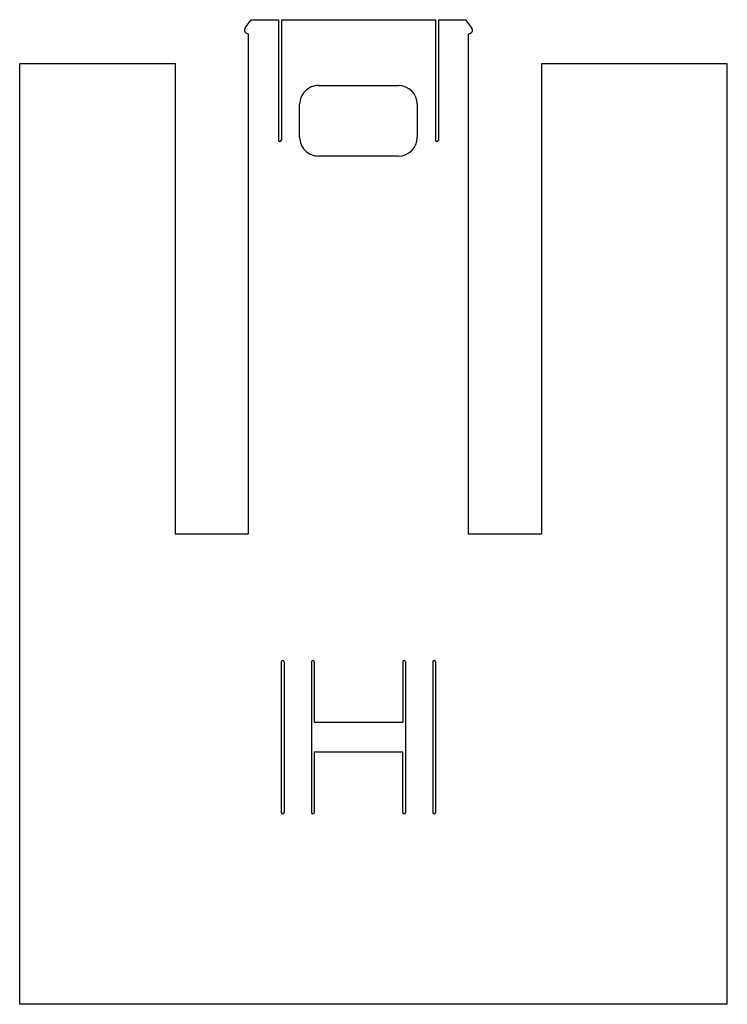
# Model space of a CAD drawing. Extents: x -76 to -1, y 0 to 104.
import ezdxf

# ---------------------------------------------------------------- set-up
doc = ezdxf.new("R2010")
doc.units = 0
doc.layers.add('Shape2DView007', color=7, linetype='CONTINUOUS')

msp = doc.modelspace()

# ---------------------------------------------------------------- linework, layer by layer
at = {"layer": 'Shape2DView007'}
for p, q in [((-52.0093, 103.514), (-51.3678, 104.375)), ((-51.3678, 104.375), (-48.4678, 104.375)), ((-48.4678, 104.375), (-48.4678, 91.5749)), ((-48.1678, 104.375), (-48.1678, 91.5749)), ((-48.1678, 104.375), (-31.7859, 104.375)), ((-31.7859, 104.375), (-31.7859, 91.5749)), ((-31.4859, 104.375), (-28.5859, 104.375)), ((-31.4859, 104.375), (-31.4859, 91.5749)), ((-28.5859, 104.375), (-27.9444, 103.514)), ((-51.6885, 102.875), (-51.6885, 49.6749)), ((-28.2651, 49.6749), (-28.2651, 102.875)), ((-75.9768, -0.325147), (-75.9768, 99.6749)), ((-59.414, 99.6749), (-75.9768, 99.6749)), ((-59.414, 49.6749), (-59.414, 99.6749)), ((-0.776836, 99.6749), (-20.5397, 99.6749)), ((-20.5397, 99.6749), (-20.5397, 49.6749)), ((-0.776836, -0.325147), (-0.776836, 99.6749)), ((-44.2268, 97.3749), (-35.7268, 97.3749)), ((-46.2268, 91.8749), (-46.2268, 95.3749)), ((-33.7268, 95.3749), (-33.7268, 91.8749)), ((-35.7268, 89.8749), (-44.2268, 89.8749)), ((-51.6885, 49.6749), (-59.414, 49.6749)), ((-20.5397, 49.6749), (-28.2651, 49.6749)), ((-48.1768, 36.0749), (-48.1768, 20.0749)), ((-47.8768, 36.0749), (-47.8768, 20.0749)), ((-44.9768, 36.0749), (-44.9768, 20.0749)), ((-44.6768, 36.0749), (-44.6768, 29.6749)), ((-35.2768, 36.0749), (-35.2768, 29.6749)), ((-34.9768, 36.0749), (-34.9768, 20.0749)), ((-32.0768, 36.0749), (-32.0768, 20.0749)), ((-31.7768, 36.0749), (-31.7768, 20.0749)), ((-44.6768, 29.6749), (-35.2768, 29.6749)), ((-44.6768, 26.4749), (-44.6768, 20.0749)), ((-35.2768, 26.4749), (-44.6768, 26.4749)), ((-35.2768, 20.0749), (-35.2768, 26.4749)), ((-0.776836, -0.325147), (-75.9768, -0.325147))]:
    msp.add_line(p, q, dxfattribs=at)
for centre, major_axis, start_param, end_param in [((-51.6885, 103.275), (0.357771, -0.178885), 2.9649, 5.17604), ((-28.2651, 103.275), (0.357771, -0.178885), 5.17604, 1.10399), ((-44.2268, 95.3749), (1.78885, -0.894427), 2.03444, 3.60524), ((-35.7268, 95.3749), (1.78885, -0.894427), 0.463647, 2.03444), ((-48.3178, 91.5749), (0.134164, -0.067082), 3.60524, 0.463647), ((-44.2268, 91.8749), (1.78885, -0.894427), 3.60524, 5.17604), ((-35.7268, 91.8749), (1.78885, -0.894427), 5.17604, 0.463647), ((-31.6359, 91.5749), (0.134164, -0.067082), 3.60524, 0.463647), ((-48.0268, 36.0749), (0.134164, -0.067082), 0.463647, 3.60524), ((-44.8268, 36.0749), (0.134164, -0.067082), 0.463647, 3.60524), ((-35.1268, 36.0749), (0.134164, -0.067082), 0.463647, 3.60524), ((-31.9268, 36.0749), (0.134164, -0.067082), 0.463647, 3.60524), ((-48.0268, 20.0749), (0.134164, -0.067082), 3.60524, 0.463647), ((-44.8268, 20.0749), (0.134164, -0.067082), 3.60524, 0.463647), ((-35.1268, 20.0749), (0.134164, -0.067082), 3.60524, 0.463647), ((-31.9268, 20.0749), (0.134164, -0.067082), 3.60524, 0.463647)]:
    msp.add_ellipse(centre, major_axis=major_axis, ratio=1, start_param=start_param, end_param=end_param, dxfattribs=at)

doc.saveas('drawing.dxf')
